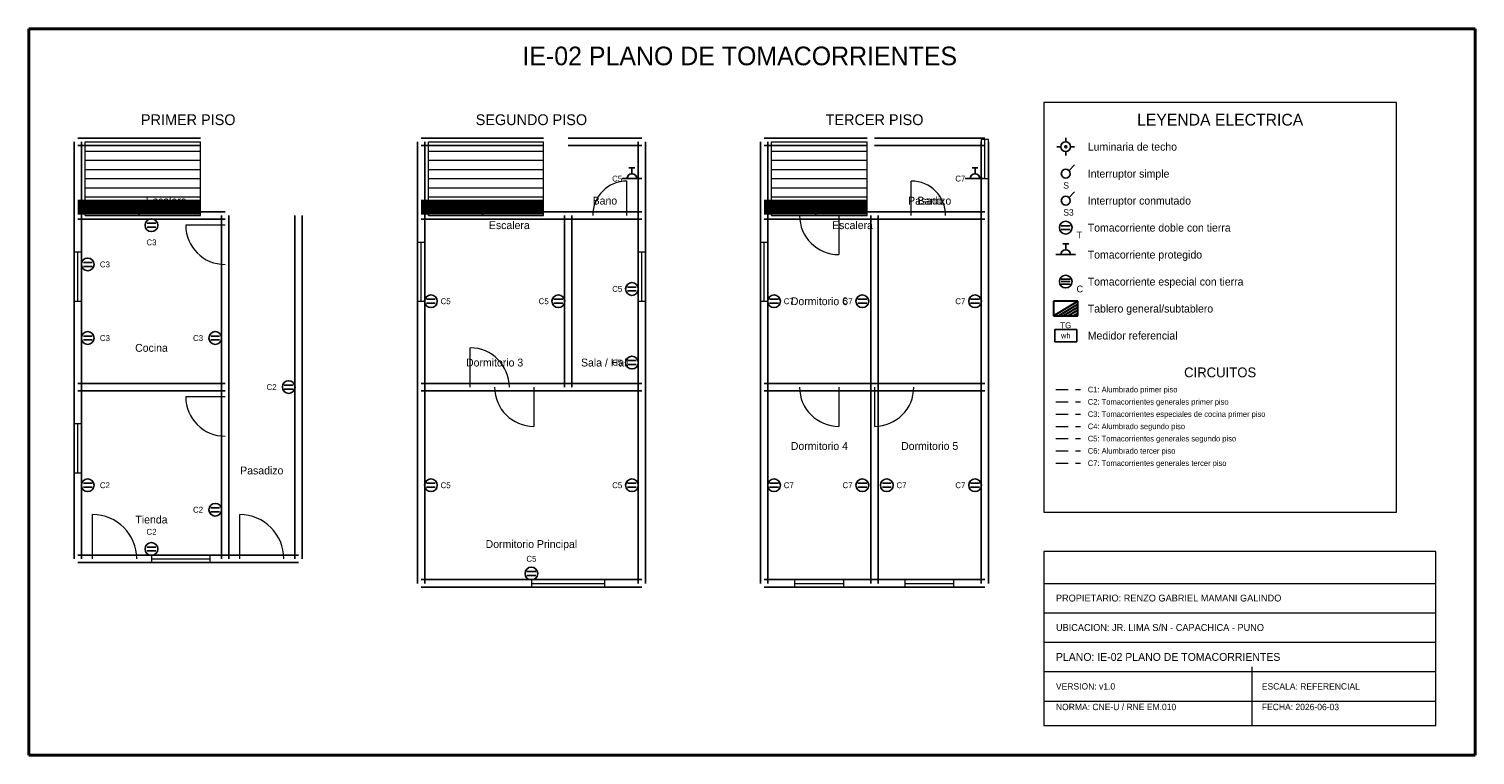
# Model space of a CAD drawing. Header units: metres. Extents: x -1 to 28.5, y -1 to 13.8.
import ezdxf
from ezdxf.enums import TextEntityAlignment as Align

# ---------------------------------------------------------------- set-up
doc = ezdxf.new("R2010")
doc.units = ezdxf.units.M
doc.linetypes.add('DASHED', pattern=[0.4, 0.25, -0.15])
for name, color, linetype, lineweight, true_color in [('ARQ_ESCALERAS', 7, 'CONTINUOUS', 15, 0x787878), ('ARQ_MUROS', 7, 'CONTINUOUS', 25, 0x141414), ('ARQ_PUERTAS', 7, 'CONTINUOUS', 15, 0x787878), ('ARQ_TEXTOS', 7, 'CONTINUOUS', 13, 0x787878), ('ARQ_VENTANAS', 7, 'CONTINUOUS', 15, 0x1496aa), ('ELEC_CIRCUITO_C1', 7, 'DASHED', 20, 0xdc7d19), ('ELEC_CIRCUITO_C2', 7, 'DASHED', 20, 0x2355b4), ('ELEC_CIRCUITO_C3', 7, 'DASHED', 20, 0xc81e1e), ('ELEC_CIRCUITO_C4', 7, 'DASHED', 20, 0xdc7d19), ('ELEC_CIRCUITO_C5', 7, 'DASHED', 20, 0x2355b4), ('ELEC_CIRCUITO_C6', 7, 'DASHED', 20, 0xdc7d19), ('ELEC_CIRCUITO_C7', 7, 'DASHED', 20, 0x2355b4), ('ELEC_INTERRUPTORES', 7, 'CONTINUOUS', 25, 0xdc7d19), ('ELEC_LEYENDA', 7, 'CONTINUOUS', 18, 0x141414), ('ELEC_LUMINARIAS', 7, 'CONTINUOUS', 25, 0xdc7d19), ('ELEC_MEDIDOR', 7, 'CONTINUOUS', 25, 0x1e8246), ('ELEC_ROTULO', 7, 'CONTINUOUS', 20, 0x141414), ('ELEC_TABLEROS', 7, 'CONTINUOUS', 30, 0xc81e1e), ('ELEC_TEXTOS', 7, 'CONTINUOUS', 13, 0x141414), ('ELEC_TOMACORRIENTES', 7, 'CONTINUOUS', 25, 0x2355b4), ('MARCO', 7, 'CONTINUOUS', 40, 0x141414)]:
    doc.layers.add(name, color=color, linetype=linetype, lineweight=lineweight, true_color=true_color)

msp = doc.modelspace()

# ---------------------------------------------------------------- linework, layer by layer
at = {"layer": 'ARQ_ESCALERAS'}
for p, q in [((0.15, 10), (0.15, 11.5)), ((0.15, 11.5), (2.5, 11.5)), ((0.15, 11.312), (2.5, 11.312)), ((2.5, 10), (2.5, 11.5)), ((7.15, 10), (7.15, 11.5)), ((7.15, 11.5), (9.5, 11.5)), ((7.15, 11.312), (9.5, 11.312)), ((9.5, 10), (9.5, 11.5)), ((14.15, 10), (14.15, 11.5)), ((14.15, 11.5), (16.1, 11.5)), ((14.15, 11.312), (16.1, 11.312)), ((16.1, 10), (16.1, 11.5)), ((0.15, 11.125), (2.5, 11.125)), ((0.15, 10.938), (2.5, 10.938)), ((7.15, 11.125), (9.5, 11.125)), ((7.15, 10.938), (9.5, 10.938)), ((14.15, 11.125), (16.1, 11.125)), ((14.15, 10.938), (16.1, 10.938)), ((0.15, 10.75), (2.5, 10.75)), ((7.15, 10.75), (9.5, 10.75)), ((14.15, 10.75), (16.1, 10.75)), ((0.15, 10.562), (2.5, 10.562)), ((0.15, 10.375), (2.5, 10.375)), ((7.15, 10.562), (9.5, 10.562)), ((7.15, 10.375), (9.5, 10.375)), ((14.15, 10.562), (16.1, 10.562)), ((14.15, 10.375), (16.1, 10.375)), ((0.15, 10.188), (2.5, 10.188)), ((7.15, 10.188), (9.5, 10.188)), ((14.15, 10.188), (16.1, 10.188)), ((0.15, 10), (2.5, 10)), ((7.15, 10), (9.5, 10)), ((14.15, 10), (16.1, 10))]:
    msp.add_line(p, q, dxfattribs=at)
at = {"layer": 'ARQ_MUROS'}
for p, q in [((0, 11.575), (2.5, 11.575)), ((7, 11.575), (9.5, 11.575)), ((10, 11.575), (11.5, 11.575)), ((14, 11.575), (16.1, 11.575)), ((16.25, 11.575), (18.5, 11.575)), ((-0.075, 10), (-0.075, 11.5)), ((0, 11.425), (2.5, 11.425)), ((0.075, 10), (0.075, 11.5)), ((6.925, 10), (6.925, 11.5)), ((7, 11.425), (9.5, 11.425)), ((7.075, 10), (7.075, 11.5)), ((10, 11.425), (11.5, 11.425)), ((11.425, 10), (11.425, 11.5)), ((11.575, 10), (11.575, 11.5)), ((13.925, 10), (13.925, 11.5)), ((14, 11.425), (16.1, 11.425)), ((14.075, 10), (14.075, 11.5)), ((16.25, 11.425), (18.5, 11.425)), ((18.425, 10), (18.425, 11.5)), ((18.575, 10), (18.575, 11.5)), ((0, 10.3), (2.5, 10.3)), ((0, 10.267), (1.25, 10.267)), ((0, 10.233), (1.25, 10.233)), ((0, 10.2), (1.25, 10.2)), ((0, 10.167), (1.25, 10.167)), ((0, 10.133), (1.25, 10.133)), ((0, 10.1), (1.25, 10.1)), ((0, 10.075), (3, 10.075)), ((0, 10.075), (2.5, 10.075)), ((0, 10.067), (1.25, 10.067)), ((0, 10.033), (1.25, 10.033)), ((1.25, 10), (1.25, 10.3)), ((1.25, 10.267), (2.5, 10.267)), ((1.25, 10.233), (2.5, 10.233)), ((1.25, 10.2), (2.5, 10.2)), ((1.25, 10.167), (2.5, 10.167)), ((1.25, 10.133), (2.5, 10.133)), ((1.25, 10.1), (2.5, 10.1)), ((1.25, 10.067), (2.5, 10.067)), ((1.25, 10.033), (2.5, 10.033)), ((7, 10.3), (9.5, 10.3)), ((7, 10.267), (8.25, 10.267)), ((7, 10.233), (8.25, 10.233)), ((7, 10.2), (8.25, 10.2)), ((7, 10.167), (8.25, 10.167)), ((7, 10.133), (8.25, 10.133)), ((7, 10.1), (8.25, 10.1)), ((7, 10.075), (9.5, 10.075)), ((7, 10.075), (10, 10.075)), ((7, 10.067), (8.25, 10.067)), ((7, 10.033), (8.25, 10.033)), ((8.25, 10), (8.25, 10.3)), ((8.25, 10.267), (9.5, 10.267)), ((8.25, 10.233), (9.5, 10.233)), ((8.25, 10.2), (9.5, 10.2)), ((8.25, 10.167), (9.5, 10.167)), ((8.25, 10.133), (9.5, 10.133)), ((8.25, 10.1), (9.5, 10.1)), ((8.25, 10.067), (9.5, 10.067)), ((8.25, 10.033), (9.5, 10.033)), ((10, 10.075), (11.5, 10.075)), ((14, 10.3), (16.1, 10.3)), ((14, 10.267), (15.05, 10.267)), ((14, 10.233), (15.05, 10.233)), ((14, 10.2), (15.05, 10.2)), ((14, 10.167), (15.05, 10.167)), ((14, 10.133), (15.05, 10.133)), ((14, 10.1), (15.05, 10.1)), ((14, 10.075), (16.25, 10.075)), ((14, 10.075), (16.1, 10.075)), ((14, 10.067), (15.05, 10.067)), ((14, 10.033), (15.05, 10.033)), ((15.05, 10), (15.05, 10.3)), ((15.05, 10.267), (16.1, 10.267)), ((15.05, 10.233), (16.1, 10.233)), ((15.05, 10.2), (16.1, 10.2)), ((15.05, 10.167), (16.1, 10.167)), ((15.05, 10.133), (16.1, 10.133)), ((15.05, 10.1), (16.1, 10.1)), ((15.05, 10.067), (16.1, 10.067)), ((15.05, 10.033), (16.1, 10.033)), ((16.25, 10.075), (18.5, 10.075)), ((-0.075, 6.5), (-0.075, 10)), ((0, 9.925), (3, 9.925)), ((0, 9.925), (2.5, 9.925)), ((0.075, 6.5), (0.075, 10)), ((2.925, 6.5), (2.925, 10)), ((2.925, 3), (2.925, 10)), ((3.075, 6.5), (3.075, 10)), ((3.075, 3), (3.075, 10)), ((4.425, 3), (4.425, 10)), ((4.575, 3), (4.575, 10)), ((6.925, 6.5), (6.925, 10)), ((7, 9.925), (9.5, 9.925)), ((7, 9.925), (10, 9.925)), ((7.075, 6.5), (7.075, 10)), ((9.925, 6.5), (9.925, 10)), ((10, 9.925), (11.5, 9.925)), ((10.075, 6.5), (10.075, 10)), ((11.425, 6.5), (11.425, 10)), ((11.575, 6.5), (11.575, 10)), ((13.925, 6.5), (13.925, 10)), ((14, 9.925), (16.25, 9.925)), ((14, 9.925), (16.1, 9.925)), ((14.075, 6.5), (14.075, 10)), ((16.175, 6.5), (16.175, 10)), ((16.25, 9.925), (18.5, 9.925)), ((16.325, 6.5), (16.325, 10)), ((18.425, 6.5), (18.425, 10)), ((18.575, 6.5), (18.575, 10)), ((-0.075, 3), (-0.075, 6.5)), ((0, 6.575), (3, 6.575)), ((0.075, 3), (0.075, 6.5)), ((2.925, 3), (2.925, 6.5)), ((3.075, 3), (3.075, 6.5)), ((6.925, 2.5), (6.925, 6.5)), ((7, 6.575), (10, 6.575)), ((7, 6.575), (11.5, 6.575)), ((7.075, 2.5), (7.075, 6.5)), ((10, 6.575), (11.5, 6.575)), ((11.425, 2.5), (11.425, 6.5)), ((11.575, 2.5), (11.575, 6.5)), ((13.925, 2.5), (13.925, 6.5)), ((14, 6.575), (16.25, 6.575)), ((14.075, 2.5), (14.075, 6.5)), ((16.175, 2.5), (16.175, 6.5)), ((16.25, 6.575), (18.5, 6.575)), ((16.325, 2.5), (16.325, 6.5)), ((18.425, 2.5), (18.425, 6.5)), ((18.575, 2.5), (18.575, 6.5)), ((0, 6.425), (3, 6.425)), ((7, 6.425), (10, 6.425)), ((7, 6.425), (11.5, 6.425)), ((10, 6.425), (11.5, 6.425)), ((14, 6.425), (16.25, 6.425)), ((16.25, 6.425), (18.5, 6.425)), ((0, 3.075), (3, 3.075)), ((3, 3.075), (4.5, 3.075)), ((0, 2.925), (3, 2.925)), ((3, 2.925), (4.5, 2.925)), ((7, 2.575), (11.5, 2.575)), ((7, 2.425), (11.5, 2.425)), ((14, 2.575), (16.25, 2.575)), ((14, 2.425), (16.25, 2.425)), ((16.25, 2.575), (18.5, 2.575)), ((16.25, 2.425), (18.5, 2.425))]:
    msp.add_line(p, q, dxfattribs=at)
at = {"layer": 'ARQ_PUERTAS'}
for p, q in [((11.2, 10), (11.2, 10.7)), ((17, 10), (17, 10.7)), ((3, 9.8), (2.2, 9.8)), ((15.52, 10), (15.52, 9.2)), ((8, 6.5), (8, 7.3)), ((9.3, 6.5), (9.3, 5.7)), ((15.52, 6.5), (15.52, 5.7)), ((16.25, 6.5), (16.25, 5.7)), ((3, 6.3), (2.2, 6.3)), ((0.3, 3), (0.3, 3.9)), ((3.3, 3), (3.3, 3.9))]:
    msp.add_line(p, q, dxfattribs=at)
for centre, radius, start, end in [((11.2, 10), 0.7, 90, 180), ((17, 10), 0.7, 0, 90), ((3, 9.8), 0.8, 180, -90), ((15.52, 10), 0.8, 180, -90), ((8, 6.5), 0.8, 0, 90), ((9.3, 6.5), 0.8, 180, -90), ((15.52, 6.5), 0.8, 180, -90), ((16.25, 6.5), 0.8, -90, 0), ((3, 6.3), 0.8, 180, -90), ((0.3, 3), 0.9, 0, 90), ((3.3, 3), 0.9, 0, 90)]:
    msp.add_arc(centre, radius, start, end, dxfattribs=at)
at = {"layer": 'ARQ_VENTANAS'}
for p, q in [((18.575, 11.55), (18.425, 11.55)), ((18.425, 11.55), (18.425, 10.75)), ((18.5, 10.75), (18.5, 11.55)), ((18.575, 10.75), (18.575, 11.55)), ((18.425, 10.75), (18.575, 10.75)), ((7.075, 9.45), (6.925, 9.45)), ((6.925, 9.45), (6.925, 8.25)), ((7, 8.25), (7, 9.45)), ((7.075, 8.25), (7.075, 9.45)), ((14.075, 9.45), (13.925, 9.45)), ((13.925, 9.45), (13.925, 8.25)), ((14, 8.25), (14, 9.45)), ((14.075, 8.25), (14.075, 9.45)), ((0.075, 9.25), (-0.075, 9.25)), ((-0.075, 9.25), (-0.075, 8.25)), ((0, 8.25), (0, 9.25)), ((0.075, 8.25), (0.075, 9.25)), ((11.575, 9.25), (11.425, 9.25)), ((11.425, 9.25), (11.425, 8.25)), ((11.5, 8.25), (11.5, 9.25)), ((11.575, 8.25), (11.575, 9.25)), ((-0.075, 8.25), (0.075, 8.25)), ((6.925, 8.25), (7.075, 8.25)), ((11.425, 8.25), (11.575, 8.25)), ((13.925, 8.25), (14.075, 8.25)), ((0.075, 5.75), (-0.075, 5.75)), ((-0.075, 5.75), (-0.075, 4.75)), ((0, 4.75), (0, 5.75)), ((0.075, 4.75), (0.075, 5.75)), ((-0.075, 4.75), (0.075, 4.75)), ((2.7, 3.075), (1.5, 3.075)), ((1.5, 3.075), (1.5, 2.925)), ((1.5, 3), (2.7, 3)), ((2.7, 2.925), (2.7, 3.075)), ((1.5, 2.925), (2.7, 2.925)), ((10.75, 2.575), (9.25, 2.575)), ((9.25, 2.575), (9.25, 2.425)), ((9.25, 2.5), (10.75, 2.5)), ((9.25, 2.425), (10.75, 2.425)), ((10.75, 2.425), (10.75, 2.575)), ((15.62, 2.575), (14.62, 2.575)), ((14.62, 2.575), (14.62, 2.425)), ((14.62, 2.5), (15.62, 2.5)), ((14.62, 2.425), (15.62, 2.425)), ((15.62, 2.425), (15.62, 2.575)), ((17.87, 2.575), (16.87, 2.575)), ((16.87, 2.575), (16.87, 2.425)), ((16.87, 2.5), (17.87, 2.5)), ((16.87, 2.425), (17.87, 2.425)), ((17.87, 2.425), (17.87, 2.575))]:
    msp.add_line(p, q, dxfattribs=at)
at = {"layer": 'ELEC_CIRCUITO_C1', "linetype": 'DASHED', "true_color": 0xdc7d19}
msp.add_line((19.95, 6.45), (20.45, 6.45), dxfattribs=at)
at = {"layer": 'ELEC_CIRCUITO_C2', "linetype": 'DASHED', "true_color": 0x2355b4}
msp.add_line((19.95, 6.2), (20.45, 6.2), dxfattribs=at)
at = {"layer": 'ELEC_CIRCUITO_C3', "linetype": 'DASHED', "true_color": 0xc81e1e}
msp.add_line((19.95, 5.95), (20.45, 5.95), dxfattribs=at)
at = {"layer": 'ELEC_CIRCUITO_C4', "linetype": 'DASHED', "true_color": 0xdc7d19}
msp.add_line((19.95, 5.7), (20.45, 5.7), dxfattribs=at)
at = {"layer": 'ELEC_CIRCUITO_C5', "linetype": 'DASHED', "true_color": 0x2355b4}
msp.add_line((19.95, 5.45), (20.45, 5.45), dxfattribs=at)
at = {"layer": 'ELEC_CIRCUITO_C6', "linetype": 'DASHED', "true_color": 0xdc7d19}
msp.add_line((19.95, 5.2), (20.45, 5.2), dxfattribs=at)
at = {"layer": 'ELEC_CIRCUITO_C7', "linetype": 'DASHED', "true_color": 0x2355b4}
msp.add_line((19.95, 4.95), (20.45, 4.95), dxfattribs=at)
at = {"layer": 'ELEC_INTERRUPTORES', "true_color": 0xdc7d19}
for p, q in [((20.21, 10.91), (20.33, 11.03)), ((20.21, 10.36), (20.33, 10.48))]:
    msp.add_line(p, q, dxfattribs=at)
for centre in [(20.15, 10.85), (20.15, 10.3)]:
    msp.add_circle(centre, 0.09, dxfattribs=at)
at = {"layer": 'ELEC_LEYENDA', "true_color": 0x141414}
for p, q in [((26.9, 12.3), (19.7, 12.3)), ((19.7, 12.3), (19.7, 3.95)), ((26.9, 3.95), (26.9, 12.3)), ((19.7, 3.95), (26.9, 3.95))]:
    msp.add_line(p, q, dxfattribs=at)
at = {"layer": 'ELEC_LUMINARIAS', "true_color": 0xdc7d19}
for p, q in [((20.15, 11.5), (20.15, 11.58)), ((20.05, 11.4), (19.97, 11.4)), ((20.15, 11.3), (20.15, 11.22)), ((20.25, 11.4), (20.33, 11.4))]:
    msp.add_line(p, q, dxfattribs=at)
for radius in [0.1, 0.02]:
    msp.add_circle((20.15, 11.4), radius, dxfattribs=at)
at = {"layer": 'ELEC_MEDIDOR', "true_color": 0x1e8246}
for p, q in [((20.375, 7.675), (19.925, 7.675)), ((19.925, 7.675), (19.925, 7.425)), ((20.375, 7.425), (20.375, 7.675)), ((19.925, 7.425), (20.375, 7.425))]:
    msp.add_line(p, q, dxfattribs=at)
at = {"layer": 'ELEC_ROTULO', "true_color": 0x141414}
for p, q in [((27.7, 3.15), (19.7, 3.15)), ((19.7, 3.15), (19.7, -0.4)), ((27.7, -0.4), (27.7, 3.15)), ((19.7, 2.5), (27.7, 2.5)), ((19.7, 1.9), (27.7, 1.9)), ((19.7, 1.3), (27.7, 1.3)), ((19.7, 0.7), (27.7, 0.7)), ((23.95, -0.4), (23.95, 0.8)), ((19.7, 0.1), (27.7, 0.1)), ((19.7, -0.4), (27.7, -0.4))]:
    msp.add_line(p, q, dxfattribs=at)
at = {"layer": 'ELEC_TABLEROS', "true_color": 0xc81e1e}
for p, q in [((20.4, 8.25), (19.9, 8.25)), ((19.9, 8.25), (19.9, 7.95)), ((19.9, 7.95), (20.4, 8.25)), ((20, 7.95), (20.4, 8.19)), ((20.1, 7.95), (20.4, 8.13)), ((20.2, 7.95), (20.4, 8.07)), ((20.3, 7.95), (20.4, 8.01)), ((20.4, 7.95), (20.4, 8.25)), ((20.4, 7.95), (20.4, 8.25)), ((19.9, 7.95), (20.4, 7.95)), ((19.9, 7.95), (20.4, 7.95))]:
    msp.add_line(p, q, dxfattribs=at)
at = {"layer": 'ELEC_TOMACORRIENTES', "true_color": 0x2355b4}
for p, q in [((11.24, 10.97), (11.36, 10.97)), ((11.3, 10.85), (11.3, 10.97)), ((18.24, 10.97), (18.36, 10.97)), ((18.3, 10.85), (18.3, 10.97)), ((11.1, 10.75), (11.5, 10.75)), ((18.1, 10.75), (18.5, 10.75)), ((20.06, 9.79), (20.24, 9.79)), ((20.06, 9.71), (20.24, 9.71)), ((19.95, 9.2), (20.35, 9.2)), ((20.09, 9.42), (20.21, 9.42)), ((20.15, 9.3), (20.15, 9.42)), ((7.11, 8.29), (7.29, 8.29)), ((9.71, 8.29), (9.89, 8.29)), ((11.21, 8.54), (11.39, 8.54)), ((11.21, 8.46), (11.39, 8.46)), ((14.11, 8.29), (14.29, 8.29)), ((15.91, 8.29), (16.09, 8.29)), ((18.21, 8.29), (18.39, 8.29)), ((7.11, 8.21), (7.29, 8.21)), ((9.71, 8.21), (9.89, 8.21)), ((14.11, 8.21), (14.29, 8.21)), ((15.91, 8.21), (16.09, 8.21)), ((18.21, 8.21), (18.39, 8.21)), ((11.21, 7.04), (11.39, 7.04)), ((11.21, 6.96), (11.39, 6.96)), ((4.21, 6.54), (4.39, 6.54)), ((4.21, 6.46), (4.39, 6.46)), ((0.11, 4.54), (0.29, 4.54)), ((0.11, 4.46), (0.29, 4.46)), ((7.11, 4.54), (7.29, 4.54)), ((7.11, 4.46), (7.29, 4.46)), ((11.21, 4.54), (11.39, 4.54)), ((11.21, 4.46), (11.39, 4.46)), ((14.11, 4.54), (14.29, 4.54)), ((14.11, 4.46), (14.29, 4.46)), ((15.91, 4.54), (16.09, 4.54)), ((15.91, 4.46), (16.09, 4.46)), ((16.41, 4.54), (16.59, 4.54)), ((16.41, 4.46), (16.59, 4.46)), ((18.21, 4.54), (18.39, 4.54)), ((18.21, 4.46), (18.39, 4.46)), ((2.71, 4.04), (2.89, 4.04)), ((2.71, 3.96), (2.89, 3.96)), ((1.41, 3.24), (1.59, 3.24)), ((1.41, 3.16), (1.59, 3.16)), ((9.16, 2.74), (9.34, 2.74)), ((9.16, 2.66), (9.34, 2.66))]:
    msp.add_line(p, q, dxfattribs=at)
at = {"layer": 'ELEC_TOMACORRIENTES', "true_color": 0xc81e1e}
for p, q in [((1.41, 9.84), (1.59, 9.84)), ((1.41, 9.76), (1.59, 9.76)), ((0.11, 9.04), (0.29, 9.04)), ((0.11, 8.96), (0.29, 8.96)), ((20.06, 8.7), (20.24, 8.7)), ((20.06, 8.65), (20.24, 8.65)), ((20.06, 8.6), (20.24, 8.6)), ((0.11, 7.54), (0.29, 7.54)), ((0.11, 7.46), (0.29, 7.46)), ((2.71, 7.54), (2.89, 7.54)), ((2.71, 7.46), (2.89, 7.46))]:
    msp.add_line(p, q, dxfattribs=at)
for centre in [(1.5, 9.8), (0.2, 9), (20.15, 8.65), (0.2, 7.5), (2.8, 7.5)]:
    msp.add_circle(centre, 0.13, dxfattribs=at)
at = {"layer": 'ELEC_TOMACORRIENTES', "true_color": 0x2355b4}
for centre in [(20.15, 9.75), (11.3, 8.5), (7.2, 8.25), (9.8, 8.25), (14.2, 8.25), (16, 8.25), (18.3, 8.25), (11.3, 7), (4.3, 6.5), (0.2, 4.5), (7.2, 4.5), (11.3, 4.5), (14.2, 4.5), (16, 4.5), (16.5, 4.5), (18.3, 4.5), (2.8, 4), (1.5, 3.2), (9.25, 2.7)]:
    msp.add_circle(centre, 0.13, dxfattribs=at)
for centre in [(11.3, 10.75), (18.3, 10.75), (20.15, 9.2)]:
    msp.add_arc(centre, 0.1, 0, 180, dxfattribs=at)
at = {"layer": 'MARCO', "true_color": 0x141414}
for p, q in [((28.5, 13.8), (-1, 13.8)), ((-1, 13.8), (-1, -1)), ((28.5, -1), (28.5, 13.8)), ((-1, -1), (28.5, -1))]:
    msp.add_line(p, q, dxfattribs=at)

# ---------------------------------------------------------------- texts
at = {"layer": 'ARQ_TEXTOS'}
for s, p in [('Escalera', (1.8, 10.3)), ('Bano', (10.75, 10.3)), ('Pasadizo', (17.375, 10.3)), ('Bano', (17.375, 10.3)), ('Escalera', (8.8, 9.8)), ('Escalera', (15.8, 9.8)), ('Dormitorio 6', (15.125, 8.25)), ('Cocina', (1.5, 7.3)), ('Dormitorio 3', (8.5, 7)), ('Sala / Hall', (10.75, 7)), ('Dormitorio 4', (15.125, 5.3)), ('Dormitorio 5', (17.375, 5.3)), ('Pasadizo', (3.75, 4.8)), ('Tienda', (1.5, 3.8)), ('Dormitorio Principal', (9.25, 3.3))]:
    msp.add_text(s, height=0.16, dxfattribs=at).set_placement(p, align=Align.MIDDLE_CENTER)
at = {"layer": 'ELEC_INTERRUPTORES'}
for s, p in [('S', (20.1, 10.61)), ('S3', (20.1, 10.06))]:
    msp.add_text(s, height=0.13, dxfattribs=at).set_placement(p, align=Align.MIDDLE_LEFT)
at = {"layer": 'ELEC_LEYENDA'}
for s, height, p in [('LEYENDA ELECTRICA', 0.24, (23.3, 11.95)), ('CIRCUITOS', 0.2, (23.3, 6.8))]:
    msp.add_text(s, height=height, dxfattribs=at).set_placement(p, align=Align.MIDDLE_CENTER)
for s, height, p in [('Luminaria de techo', 0.16, (20.6, 11.4)), ('Interruptor simple', 0.16, (20.6, 10.85)), ('Interruptor conmutado', 0.16, (20.6, 10.3)), ('Tomacorriente doble con tierra', 0.16, (20.6, 9.75)), ('Tomacorriente protegido', 0.16, (20.6, 9.2)), ('Tomacorriente especial con tierra', 0.16, (20.6, 8.65)), ('Tablero general/subtablero', 0.16, (20.6, 8.1)), ('Medidor referencial', 0.16, (20.6, 7.55)), ('C1: Alumbrado primer piso', 0.115, (20.6, 6.45)), ('C2: Tomacorrientes generales primer piso', 0.115, (20.6, 6.2)), ('C3: Tomacorrientes especiales de cocina primer piso', 0.115, (20.6, 5.95)), ('C4: Alumbrado segundo piso', 0.115, (20.6, 5.7)), ('C5: Tomacorrientes generales segundo piso', 0.115, (20.6, 5.45)), ('C6: Alumbrado tercer piso', 0.115, (20.6, 5.2)), ('C7: Tomacorrientes generales tercer piso', 0.115, (20.6, 4.95))]:
    msp.add_text(s, height=height, dxfattribs=at).set_placement(p, align=Align.MIDDLE_LEFT)
at = {"layer": 'ELEC_MEDIDOR'}
msp.add_text('wh', height=0.11, dxfattribs=at).set_placement((20.15, 7.55), align=Align.MIDDLE_CENTER)
at = {"layer": 'ELEC_ROTULO'}
msp.add_text('IE-02 PLANO DE TOMACORRIENTES', height=0.38, dxfattribs=at).set_placement((13.5, 13.25), align=Align.MIDDLE_CENTER)
for s, height, p in [('PROPIETARIO: RENZO GABRIEL MAMANI GALINDO', 0.14, (19.95, 2.2)), ('UBICACION: JR. LIMA S/N - CAPACHICA - PUNO', 0.14, (19.95, 1.6)), ('PLANO: IE-02 PLANO DE TOMACORRIENTES', 0.16, (19.95, 1)), ('VERSION: v1.0', 0.13, (19.95, 0.4)), ('ESCALA: REFERENCIAL', 0.13, (24.15, 0.4)), ('NORMA: CNE-U / RNE EM.010', 0.13, (19.95, -0.02)), ('FECHA: 2026-06-03', 0.13, (24.15, -0.02))]:
    msp.add_text(s, height=height, dxfattribs=at).set_placement(p, align=Align.MIDDLE_LEFT)
at = {"layer": 'ELEC_TABLEROS'}
msp.add_text('TG', height=0.12, dxfattribs=at).set_placement((20.15, 7.76), align=Align.MIDDLE_CENTER)
at = {"layer": 'ELEC_TEXTOS'}
for s, height, p in [('PRIMER PISO', 0.22, (2.25, 11.95)), ('SEGUNDO PISO', 0.22, (9.25, 11.95)), ('TERCER PISO', 0.22, (16.25, 11.95)), ('C5', 0.12, (11, 10.75)), ('C7', 0.12, (18, 10.75)), ('C3', 0.12, (1.5, 9.45)), ('C3', 0.12, (0.55, 9)), ('C5', 0.12, (11, 8.5)), ('C5', 0.12, (7.5, 8.25)), ('C5', 0.12, (9.5, 8.25)), ('C7', 0.12, (14.5, 8.25)), ('C7', 0.12, (15.7, 8.25)), ('C7', 0.12, (18, 8.25)), ('C3', 0.12, (0.55, 7.5)), ('C3', 0.12, (2.45, 7.5)), ('C5', 0.12, (11, 7)), ('C2', 0.12, (3.95, 6.5)), ('C2', 0.12, (0.55, 4.5)), ('C5', 0.12, (7.5, 4.5)), ('C5', 0.12, (11, 4.5)), ('C7', 0.12, (14.5, 4.5)), ('C7', 0.12, (15.7, 4.5)), ('C7', 0.12, (16.8, 4.5)), ('C7', 0.12, (18, 4.5)), ('C2', 0.12, (2.45, 4)), ('C2', 0.12, (1.5, 3.55)), ('C5', 0.12, (9.25, 3))]:
    msp.add_text(s, height=height, dxfattribs=at).set_placement(p, align=Align.MIDDLE_CENTER)
at = {"layer": 'ELEC_TOMACORRIENTES'}
for s, p in [('T', (20.37, 9.6)), ('C', (20.37, 8.5))]:
    msp.add_text(s, height=0.14, dxfattribs=at).set_placement(p, align=Align.MIDDLE_LEFT)

doc.saveas('drawing.dxf')
